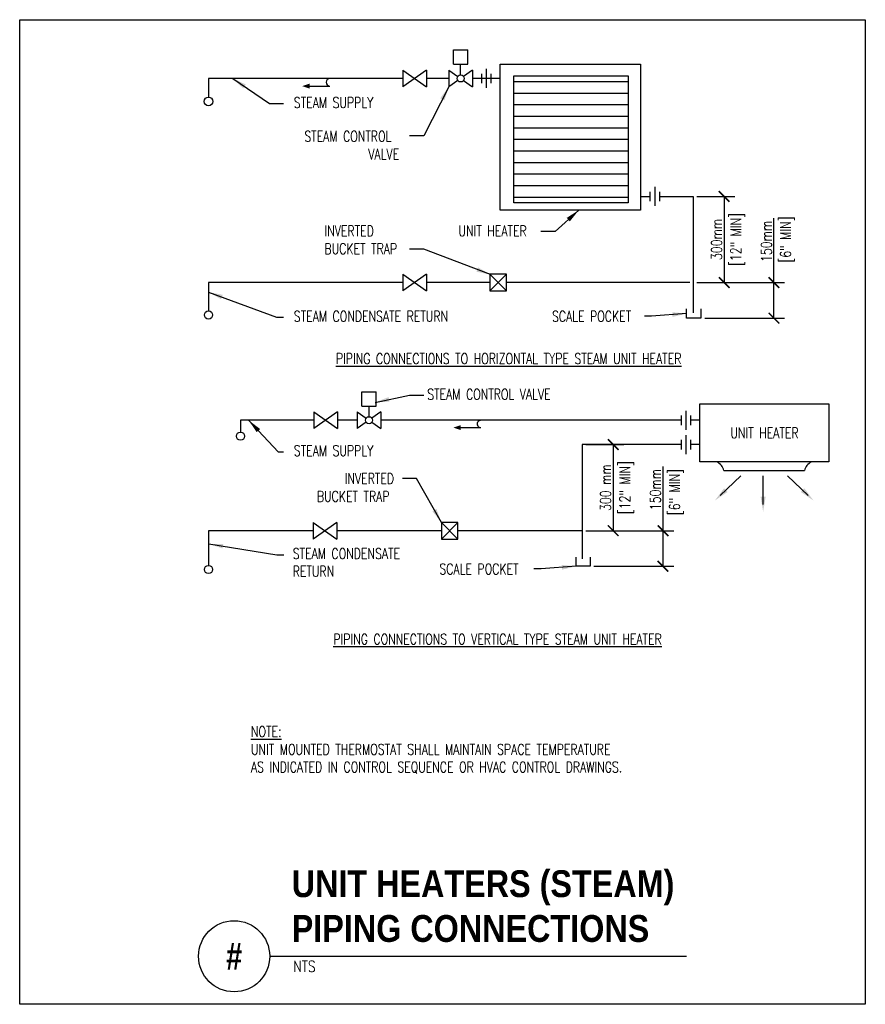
# Model space of a CAD drawing. Header units: inches. Extents: x -0.14 to 7.29, y -1.42 to 7.23.
import ezdxf
from ezdxf.enums import TextEntityAlignment as Align

# ---------------------------------------------------------------- set-up
doc = ezdxf.new("R2010")
doc.units = ezdxf.units.IN
doc.header["$MEASUREMENT"] = 0
doc.header["$PDSIZE"] = -1
doc.layers.get('Defpoints').update_dxf_attribs({"color": 2})
doc.layers.add('G-ANNO-NPLT', color=7, linetype='Continuous', plot=False)
for name, color, linetype in [('M-DETL-DIMS', 1, 'Continuous'), ('M-DETL-HEVY', 5, 'Continuous'), ('M-DETL-MEDM', 4, 'Continuous'), ('M-DETL-PATT', 8, 'Continuous'), ('M-DETL-TEXT', 2, 'Continuous')]:
    doc.layers.add(name, color=color, linetype=linetype)
doc.styles.add('BOLD', font='bold.shx', dxfattribs={"width": 0.9})
doc.styles.add('Romans', font='romans.shx', dxfattribs={"width": 0.75})
doc.dimstyles.new('VA-Dims', dxfattribs={"dimtxt": 0.09375, "dimasz": 0.09375, "dimexe": 0.09375, "dimexo": 0.03125, "dimgap": 0.02, "dimtad": 1, "dimdec": 5, "dimzin": 0, "dimdsep": 46, "dimlunit": 4, "dimtxsty": 'Romans', "dimblk": 'ARCHTICK', "dimcen": 0.09375, "dimclrd": 256, "dimclre": 256, "dimclrt": 256, "dimadec": 0, "dimazin": 0, "dimtfac": 1, "dimtdec": 5, "dimtofl": 0, "dimtmove": 0, "dimatfit": 3, "dimfxl": 1, "dimfrac": 2, "dimtolj": 1, "dimtzin": 0, "dimlwd": -1, "dimlwe": -1, "dimarcsym": 0})
doc.dimstyles.new('VA-Lead', dxfattribs={"dimtxt": 0.09375, "dimasz": 0.125, "dimexe": 0.125, "dimexo": 0.03125, "dimgap": 0.02, "dimtad": 1, "dimdec": 5, "dimzin": 0, "dimdsep": 46, "dimlunit": 4, "dimtxsty": 'Romans', "dimcen": 0.125, "dimclrd": 256, "dimclre": 256, "dimclrt": 256, "dimadec": 0, "dimazin": 0, "dimtfac": 1, "dimtdec": 5, "dimtofl": 0, "dimtmove": 0, "dimatfit": 3, "dimfxl": 1, "dimfrac": 2, "dimtolj": 1, "dimtzin": 0, "dimlwd": -1, "dimlwe": -1, "dimarcsym": 0})

# ---------------------------------------------------------------- blocks, each defined once
blk = doc.blocks.new('_ArchTick')
at = {"color": 0, "linetype": 'ByBlock', "const_width": 0.15}
blk.add_lwpolyline([(-0.5, -0.5), (0.5, 0.5)], dxfattribs=at)
blk = doc.blocks.new('*D3')
at = {"layer": 'Defpoints', "color": 0, "transparency": 16777216}
for p in [(4.8059, 2.742), (5.5157, 2.742), (4.8762, 2.4295)]:
    blk.add_point(p, dxfattribs=at)
at = {"layer": 'M-DETL-DIMS', "transparency": 16777216}
for p, q in [((5.5157, 2.742), (5.5157, 3.3076)), ((4.8371, 2.742), (5.6095, 2.742)), ((5.5157, 2.4295), (5.5157, 2.742)), ((4.9075, 2.4295), (5.6095, 2.4295))]:
    blk.add_line(p, q, dxfattribs=at)
at = {"layer": 'M-DETL-DIMS', "transparency": 16777216, "xscale": 0.09375, "yscale": 0.09375, "zscale": 0.09375}
for p, rotation in [((5.5157, 2.742), 90), ((5.5157, 2.4295), 270)]:
    blk.add_blockref('_ArchTick', p, dxfattribs=dict(at, rotation=rotation))
at = {"layer": 'M-DETL-DIMS', "transparency": 16777216, "insert": (5.4488, 3.1035), "char_height": 0.09375, "attachment_point": 5, "rotation": 90, "style": 'Romans'}
blk.add_mtext('\\A1;150mm', dxfattribs=at)
blk = doc.blocks.new('*D4')
at = {"layer": 'Defpoints', "color": 0, "transparency": 16777216}
for p in [(4.8059, 3.4989), (4.8059, 2.742), (5.0782, 2.742)]:
    blk.add_point(p, dxfattribs=at)
at = {"layer": 'M-DETL-DIMS', "transparency": 16777216}
for p, q in [((4.8371, 3.4989), (5.172, 3.4989)), ((5.0782, 3.4989), (5.0782, 2.742)), ((4.8371, 2.742), (5.172, 2.742))]:
    blk.add_line(p, q, dxfattribs=at)
at = {"layer": 'M-DETL-DIMS', "transparency": 16777216, "xscale": 0.09375, "yscale": 0.09375, "zscale": 0.09375}
for p, rotation in [((5.0782, 3.4989), 90), ((5.0782, 2.742), 270)]:
    blk.add_blockref('_ArchTick', p, dxfattribs=dict(at, rotation=rotation))
at = {"layer": 'M-DETL-DIMS', "transparency": 16777216, "insert": (5.0113, 3.1204), "char_height": 0.09375, "attachment_point": 5, "rotation": 90, "style": 'Romans'}
blk.add_mtext('\\A1;300 mm', dxfattribs=at)
blk = doc.blocks.new('*D5')
at = {"layer": 'Defpoints', "color": 0, "transparency": 16777216}
for p in [(5.7811, 4.9231), (6.4909, 4.9231), (5.8515, 4.6107)]:
    blk.add_point(p, dxfattribs=at)
at = {"layer": 'M-DETL-DIMS', "transparency": 16777216}
for p, q in [((6.4909, 4.9231), (6.4909, 5.4888)), ((5.8123, 4.9231), (6.5847, 4.9231)), ((6.4909, 4.6107), (6.4909, 4.9231)), ((5.8827, 4.6107), (6.5847, 4.6107))]:
    blk.add_line(p, q, dxfattribs=at)
at = {"layer": 'M-DETL-DIMS', "transparency": 16777216, "xscale": 0.09375, "yscale": 0.09375, "zscale": 0.09375}
for p, rotation in [((6.4909, 4.9231), 90), ((6.4909, 4.6107), 270)]:
    blk.add_blockref('_ArchTick', p, dxfattribs=dict(at, rotation=rotation))
at = {"layer": 'M-DETL-DIMS', "transparency": 16777216, "insert": (6.4241, 5.2846), "char_height": 0.09375, "attachment_point": 5, "rotation": 90, "style": 'Romans'}
blk.add_mtext('\\A1;150mm', dxfattribs=at)
blk = doc.blocks.new('*D6')
at = {"layer": 'Defpoints', "color": 0, "transparency": 16777216}
for p in [(5.7811, 5.68), (5.7811, 4.9231), (6.0534, 4.9231)]:
    blk.add_point(p, dxfattribs=at)
at = {"layer": 'M-DETL-DIMS', "transparency": 16777216}
for p, q in [((5.8123, 5.68), (6.1472, 5.68)), ((6.0534, 5.68), (6.0534, 4.9231)), ((5.8123, 4.9231), (6.1472, 4.9231))]:
    blk.add_line(p, q, dxfattribs=at)
at = {"layer": 'M-DETL-DIMS', "transparency": 16777216, "xscale": 0.09375, "yscale": 0.09375, "zscale": 0.09375}
for p, rotation in [((6.0534, 5.68), 90), ((6.0534, 4.9231), 270)]:
    blk.add_blockref('_ArchTick', p, dxfattribs=dict(at, rotation=rotation))
at = {"layer": 'M-DETL-DIMS', "transparency": 16777216, "insert": (5.9866, 5.3016), "char_height": 0.09375, "attachment_point": 5, "rotation": 90, "style": 'Romans'}
blk.add_mtext('\\A1;300mm', dxfattribs=at)

msp = doc.modelspace()

# ---------------------------------------------------------------- linework, layer by layer
at = {"layer": 'G-ANNO-NPLT', "color": 6}
msp.add_lwpolyline([(-0.139555, 7.233216), (7.29412, 7.233216), (7.29412, -1.420134), (-0.139555, -1.420134)], close=True, dxfattribs=at)
at = {"layer": 'M-DETL-HEVY'}
for p, q in [((4.203671, 5.623277), (4.203671, 6.740583)), ((4.203671, 6.740583), (5.210471, 6.740583)), ((5.210471, 6.740583), (5.210471, 5.623277)), ((5.210471, 5.623277), (4.203671, 5.623277)), ((6.050861, 3.2705), (6.758853, 3.2705))]:
    msp.add_line(p, q, dxfattribs=at)
for points in [[(4.085224, 6.842155), (5.319047, 6.842155), (5.319047, 5.559794), (4.085224, 5.559794)], [(5.840863, 3.855713), (6.97485, 3.855713), (6.97485, 3.346491), (5.840863, 3.346491)]]:
    msp.add_lwpolyline(points, close=True, dxfattribs=at)
for centre, start, end in [((5.945091, 3.247133), 12.4576972, 66.5301556), ((6.864623, 3.247133), 113.4698444, 167.5423028)]:
    msp.add_arc(centre, 0.10832, start, end, dxfattribs=at)
at = {"layer": 'M-DETL-MEDM'}
for p, q in [((3.674201, 6.842155), (3.674201, 6.967155)), ((3.674201, 6.967155), (3.799201, 6.967155)), ((3.799201, 6.842155), (3.799201, 6.967155)), ((3.674201, 6.842155), (3.799201, 6.842155)), ((3.736701, 6.748405), (3.736701, 6.842155)), ((3.229573, 6.790072), (3.229573, 6.644239)), ((3.437906, 6.790072), (3.229573, 6.644239)), ((3.229573, 6.790072), (3.437906, 6.644239)), ((3.437906, 6.790072), (3.437906, 6.644239)), ((3.632535, 6.790072), (3.7111, 6.735076)), ((3.632535, 6.790072), (3.632535, 6.644239)), ((3.840868, 6.790072), (3.762302, 6.735076)), ((3.840868, 6.790072), (3.840868, 6.644239)), ((3.919385, 6.758822), (3.919385, 6.675489)), ((3.961051, 6.800489), (3.961051, 6.633822)), ((4.002718, 6.758822), (4.002718, 6.675489)), ((3.229573, 6.717155), (1.520307, 6.717155)), ((1.520307, 6.717155), (1.520307, 6.55334)), ((3.632535, 6.717155), (3.437906, 6.717155)), ((3.7111, 6.699235), (3.632535, 6.644239)), ((3.762302, 6.699235), (3.840868, 6.644239)), ((4.085224, 6.717155), (3.840868, 6.717155)), ((2.376655, 6.649719), (2.587123, 6.649719)), ((5.400733, 5.721691), (5.400733, 5.638358)), ((5.442399, 5.763358), (5.442399, 5.596691)), ((5.484066, 5.721691), (5.484066, 5.638358)), ((5.319047, 5.680024), (5.400733, 5.680024)), ((5.484066, 5.680024), (5.781093, 5.680024)), ((5.781093, 5.680024), (5.781093, 4.656469)), ((3.229573, 4.996034), (3.229573, 4.850201)), ((3.437906, 4.996034), (3.229573, 4.850201)), ((3.229573, 4.996034), (3.437906, 4.850201)), ((3.437906, 4.996034), (3.437906, 4.850201)), ((4.140551, 4.996034), (3.994718, 4.850201)), ((3.994718, 4.996034), (4.140551, 4.850201)), ((1.520307, 4.923117), (1.520307, 4.673973)), ((3.229573, 4.923117), (1.520307, 4.923117)), ((3.994718, 4.923117), (3.437906, 4.923117)), ((5.75081, 4.923117), (4.140551, 4.923117)), ((5.722671, 4.610678), (5.722671, 4.69072)), ((5.847157, 4.69072), (5.847157, 4.610678)), ((5.847157, 4.610678), (5.722671, 4.610678)), ((2.868992, 3.83777), (2.868992, 3.96277)), ((2.868992, 3.96277), (2.993992, 3.96277)), ((2.993992, 3.83777), (2.993992, 3.96277)), ((2.868992, 3.83777), (2.993992, 3.83777)), ((2.931492, 3.74402), (2.931492, 3.83777)), ((2.446976, 3.785687), (2.446976, 3.639854)), ((2.65531, 3.785687), (2.446976, 3.639854)), ((2.446976, 3.785687), (2.65531, 3.639854)), ((2.65531, 3.785687), (2.65531, 3.639854)), ((2.827325, 3.785687), (2.905891, 3.730691)), ((2.827325, 3.785687), (2.827325, 3.639854)), ((3.035659, 3.785687), (2.957093, 3.730691)), ((3.035659, 3.785687), (3.035659, 3.639854)), ((5.675023, 3.754437), (5.675023, 3.671104)), ((5.71669, 3.796104), (5.71669, 3.629437)), ((5.758357, 3.754437), (5.758357, 3.671104)), ((1.800441, 3.71277), (1.800441, 3.605014)), ((2.446976, 3.71277), (1.800441, 3.71277)), ((2.827325, 3.71277), (2.65531, 3.71277)), ((2.905891, 3.69485), (2.827325, 3.639854)), ((2.957093, 3.69485), (3.035659, 3.639854)), ((5.675023, 3.71277), (3.035659, 3.71277)), ((3.705067, 3.648162), (3.915534, 3.648162)), ((5.840863, 3.71277), (5.758357, 3.71277)), ((5.71669, 3.582204), (5.71669, 3.415537)), ((4.805881, 3.49887), (4.805881, 2.494548)), ((5.675023, 3.49887), (4.805881, 3.49887)), ((5.675023, 3.540537), (5.675023, 3.457204)), ((5.758357, 3.540537), (5.758357, 3.457204)), ((5.840863, 3.49887), (5.758357, 3.49887)), ((6.019234, 3.052906), (6.200712, 3.225311)), ((6.3959, 2.973656), (6.3959, 3.225311)), ((6.790482, 3.052906), (6.609003, 3.225311)), ((2.439658, 2.81488), (2.439658, 2.669047)), ((2.647992, 2.81488), (2.439658, 2.669047)), ((2.439658, 2.81488), (2.647992, 2.669047)), ((2.647992, 2.81488), (2.647992, 2.669047)), ((3.713176, 2.81488), (3.567343, 2.669047)), ((3.567343, 2.81488), (3.713176, 2.669047)), ((1.520307, 2.741964), (1.520307, 2.436927)), ((2.439658, 2.741964), (1.520307, 2.741964)), ((3.567343, 2.741964), (2.647992, 2.741964)), ((4.805881, 2.741964), (3.713176, 2.741964)), ((4.751757, 2.429524), (4.751757, 2.509567)), ((4.876242, 2.509567), (4.876242, 2.429524)), ((4.876242, 2.429524), (4.751757, 2.429524))]:
    msp.add_line(p, q, dxfattribs=at)
for points in [[(3.994718, 4.850201), (4.140551, 4.850201), (4.140551, 4.996034), (3.994718, 4.996034)], [(3.567343, 2.669047), (3.713176, 2.669047), (3.713176, 2.81488), (3.567343, 2.81488)]]:
    msp.add_lwpolyline(points, close=True, dxfattribs=at)
for centre, radius in [((3.736701, 6.717155), 0.03125), ((1.520307, 6.515061), 0.038279), ((1.520307, 4.63794), 0.036033), ((2.931492, 3.71277), 0.03125), ((1.801089, 3.572722), 0.036033), ((1.520307, 2.400895), 0.036033)]:
    msp.add_circle(centre, radius, dxfattribs=at)
for centre, radius, start, end in [((2.58768, 6.683437), 0.033723, 90.9470679, 269.0529321), ((3.914679, 3.680461), 0.03231, 88.4828404, 271.5171596)]:
    msp.add_arc(centre, radius, start, end, dxfattribs=at)
for points in [[(2.409719, 6.67194), (2.409719, 6.627496), (2.343591, 6.649719)], [(3.738131, 3.625941), (3.738131, 3.670385), (3.672002, 3.648162)], [(6.082871, 3.082712), (6.052261, 3.114933), (5.9709, 3.006989)], [(6.418121, 3.040323), (6.373677, 3.040323), (6.3959, 2.906989)], [(6.726844, 3.082712), (6.757455, 3.114933), (6.838815, 3.006989)]]:
    msp.add_solid(points, dxfattribs=at)
at = {"layer": 'M-DETL-PATT'}
for p, q in [((4.203671, 6.689795), (5.210471, 6.689795)), ((4.203671, 6.588222), (5.210471, 6.588222)), ((4.203671, 6.486649), (5.210471, 6.486649)), ((4.203671, 6.385076), (5.210471, 6.385076)), ((4.203671, 6.283503), (5.210471, 6.283503)), ((4.203671, 6.18193), (5.210471, 6.18193)), ((4.203671, 6.080357), (5.210471, 6.080357)), ((4.203671, 5.978784), (5.210471, 5.978784)), ((4.203671, 5.877211), (5.210471, 5.877211)), ((4.203671, 5.775638), (5.210471, 5.775638)), ((4.203671, 5.674065), (5.210471, 5.674065))]:
    msp.add_line(p, q, dxfattribs=at)
at = {"layer": 'M-DETL-TEXT'}
msp.add_line((2.058129, -0.997669), (5.721513, -0.997669), dxfattribs=at)
msp.add_circle((1.745591, -0.997669), 0.312539, dxfattribs=at)

# ---------------------------------------------------------------- texts
at = {"layer": 'M-DETL-DIMS', "char_height": 0.09375, "width": 1.8999, "attachment_point": 2, "rotation": 90, "style": 'Romans'}
for s, insert in [('[12" MIN]', (6.108806, 5.301571)), ('[6" MIN]', (6.546306, 5.301122)), ('[12" MIN]', (5.133594, 3.120417)), ('[6" MIN]', (5.571094, 3.081174))]:
    msp.add_mtext(s, dxfattribs=dict(at, insert=insert))
at = {"layer": 'M-DETL-TEXT', "style": 'BOLD', "width": 0.8}
msp.add_text('#', height=0.23622, dxfattribs=at).set_placement((1.745591, -0.997669), align=Align.MIDDLE)
at = {"layer": 'M-DETL-TEXT', "style": 'Romans', "width": 0.8}
msp.add_text('NTS', height=0.0984252, dxfattribs=at).set_placement((2.265663, -1.135883))
at = {"layer": 'M-DETL-TEXT'}
for s, insert, char_height, width, attachment_point, style in [('STEAM SUPPLY', (2.270307, 6.55173), 0.09375, 1.05842084, 1, 'Romans'), ('\\pi0.35035;STEAM CONTROL \\P\\pi0.91285;VALVE', (2.01221, 6.25559), 0.09375, 1.20414704, 1, 'Romans'), ('INVERTED \\PBUCKET TRAP', (2.539732, 5.423117), 0.09375, 1.20414704, 1, 'Romans'), ('UNIT HEATER', (3.717885, 5.423117), 0.09375, 1.01390345, 1, 'Romans'), ('STEAM CONDENSATE RETURN', (2.270307, 4.673117), 0.09375, 1.47854737, 1, 'Romans'), ('SCALE POCKET ', (4.539732, 4.673117), 0.09375, 3.49241519, 1, 'Romans'), ('{\\LPIPING CONNECTIONS TO HORIZONTAL TYPE STEAM UNIT HEATER}', (4.158495, 4.301488), 0.09375, 4.75630761, 2, 'Romans'), ('STEAM CONTROL VALVE ', (3.443197, 3.988562), 0.09375, 3.49241519, 1, 'Romans'), ('UNIT HEATER', (6.407857, 3.601102), 0.09375, 0.79151786, 5, 'Romans'), ('STEAM SUPPLY', (2.270307, 3.491964), 0.09375, 1.05842084, 1, 'Romans'), ('\\pi0.28027;INVERTED \\P\\pi0.035846;BUCKET TRAP', (2.437002, 3.247157), 0.09375, 0.73897058, 1, 'Romans'), ('STEAM CONDENSATE RETURN', (2.260737, 2.588281), 0.09375, 1.25311012, 1, 'Romans'), ('SCALE POCKET ', (3.550209, 2.451942), 0.09375, 3.49241519, 1, 'Romans'), ('{\\LPIPING CONNECTIONS TO VERTICAL TYPE STEAM UNIT HEATER}', (4.060976, 1.835866), 0.09375, 4.48627086, 2, 'Romans'), ('{\\LNOTE:\\P}UNIT MOUNTED THERMOSTAT SHALL MAINTAIN SPACE TEMPERATURE\\PAS INDICATED IN CONTROL SEQUENCE OR HVAC CONTROL DRAWINGS.', (1.893429, 1.023728), 0.09375, 6.06691024, 1, 'Romans'), ('UNIT HEATERS (STEAM) PIPING CONNECTIONS ', (2.251756, -0.241851), 0.23622047, 3.40332394, 1, 'BOLD')]:
    msp.add_mtext(s, dxfattribs=dict(at, insert=insert, char_height=char_height, width=width, attachment_point=attachment_point, style=style))

# ---------------------------------------------------------------- dimensions: what is measured, and where the dimension line sits
at = {"layer": 'M-DETL-DIMS'}
for base, p1, p2, text, picture, middle in [((6.053436, 4.923117), (5.781093, 5.680024), (5.781093, 4.923117), '300mm', '*D6', (5.986561, 5.301571)), ((5.078224, 2.741964), (4.805881, 3.49887), (4.805881, 2.741964), '300 mm', '*D4', (5.011349, 3.120417))]:
    dim = msp.add_linear_dim(base=base, p1=p1, p2=p2, angle=90, text=text, dimstyle='VA-Dims', override={"dimpost": '\\X'}, dxfattribs=at)
    dim.commit()
    dim.dimension.update_dxf_attribs({"geometry": picture, "text_midpoint": middle})
for base, p1, p2, picture, middle in [((6.490936, 4.923117), (5.851455, 4.610678), (5.781093, 4.923117), '*D5', (6.490936, 5.284635)), ((5.515724, 2.741964), (4.876242, 2.429524), (4.805881, 2.741964), '*D3', (5.515724, 3.103481))]:
    dim = msp.add_linear_dim(base=base, p1=p1, p2=p2, angle=90, text='150mm', dimstyle='VA-Dims', override={"dimpost": '\\X'}, dxfattribs=at)
    dim.commit()
    dim.dimension.update_dxf_attribs({"geometry": picture, "text_midpoint": middle, "dimtype": 160})

# ---------------------------------------------------------------- leaders
at = {"layer": 'M-DETL-TEXT'}
for points in [[(1.733354, 6.717155), (2.055182, 6.496208), (2.180182, 6.496208)], [(3.632535, 6.644239), (3.411988, 6.211933), (3.286988, 6.211933)], [(4.775944, 5.559794), (4.566825, 5.371529), (4.441825, 5.371529)], [(3.999159, 4.992831), (3.411988, 5.217537), (3.286988, 5.217537)], [(1.520307, 4.839391), (2.117682, 4.617596), (2.180182, 4.617596)], [(5.722671, 4.650699), (5.414255, 4.627968), (5.351755, 4.627968)], [(2.98493, 3.870183), (3.288287, 3.934352), (3.411785, 3.934352)], [(1.873152, 3.71277), (2.133327, 3.436442), (2.180182, 3.436442)], [(3.567343, 2.81488), (3.349488, 3.199992), (3.224488, 3.199992)], [(1.523496, 2.626368), (2.120872, 2.529573), (2.183372, 2.529573)], [(4.751757, 2.429524), (4.44334, 2.406793), (4.38084, 2.406793)]]:
    msp.add_leader(points, dimstyle='VA-Lead', override={"dimtad": 0}, dxfattribs=at)

doc.saveas('drawing.dxf')
